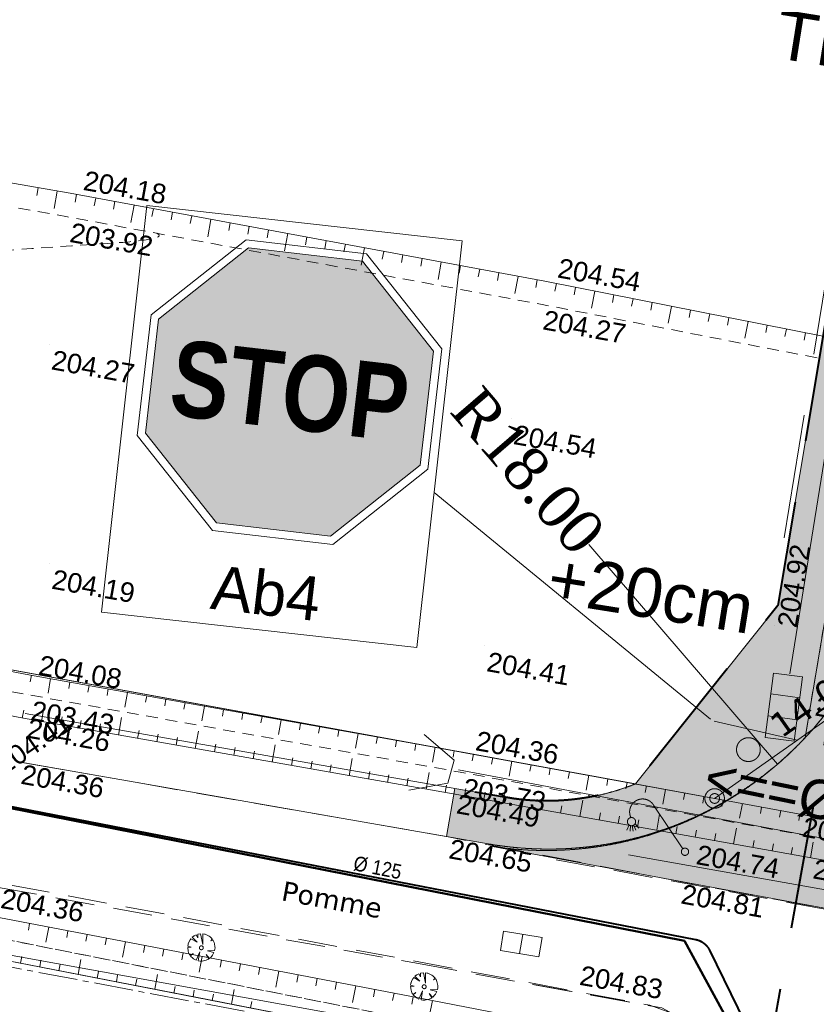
# Model space of a CAD drawing. Header units: millimetres. Extents: x -446952 to 537903, y -185749 to 168493.
# Tile 81 of 155: x 241140 to 281939, y -157784 to -107381. Entities that reach past the tile are written whole.
import ezdxf
from ezdxf.xclip import XClip

# ---------------------------------------------------------------- set-up
doc = ezdxf.new("R2010")
doc.units = ezdxf.units.MM
doc.header["$MEASUREMENT"] = 0
doc.header["$XCLIPFRAME"] = 0
for name, pattern in [('AXES', [101600, 63500, -12700, 12700, -12700]), ('CACHE2', [9525, 6350, -3175]), ('Cadastre', [2900, 2000, -300, 300, -300]), ('CHEMIN', [3000, 2000, -1000]), ('FOSSE', [1000, 600, -400]), ('Grille', [800, 400, -400]), ('Wipeout_Contour', [1000, 0, -1000])]:
    doc.linetypes.add(name, pattern=pattern)
for name, color, linetype in [('02 AF-17-0322 ZAE POMME- CHANTIER-2018-09-26_2_-1-PAP-SURFACES-VOIRIE', 7, 'Continuous'), ('02 AF-17-0322 ZAE POMME- CHANTIER-2018-09-26_2_0-PAP DEMANDE MAIRIE 20-06-2017', 7, 'Continuous'), ('02 AF-17-0322 ZAE POMME- CHANTIER-2018-09-26_2_01-PAP LOTS CONTOURS', 7, 'Continuous'), ('02 AF-17-0322 ZAE POMME- CHANTIER-2018-09-26_2_01-PAP- BORDURE AGGLOS', 7, 'Continuous'), ('02 AF-17-0322 ZAE POMME- CHANTIER-2018-09-26_2_01-PAP- BORDURE CAN CS1 ET PANNEAU SIGNAL', 7, 'Continuous'), ('02 AF-17-0322 ZAE POMME- CHANTIER-2018-09-26_2_01-PAP- BORDURE P1', 7, 'Continuous'), ('02 AF-17-0322 ZAE POMME- CHANTIER-2018-09-26_2_01-PAP- NIVELLEMENT', 7, 'Continuous'), ('02 AF-17-0322 ZAE POMME- CHANTIER-2018-09-26_2_01-PAP- REVET EV', 7, 'Continuous'), ('02 AF-17-0322 ZAE POMME- CHANTIER-2018-09-26_2_01-PAP- REVET TROTTOIR', 7, 'Continuous'), ('02 AF-17-0322 ZAE POMME- CHANTIER-2018-09-26_2_01-PAP- REVET VOIE', 7, 'Continuous'), ('02 AF-17-0322 ZAE POMME- CHANTIER-2018-09-26_2_01-PAP-BASE FILAIRE VOIE', 7, 'Continuous'), ('02 AF-17-0322 ZAE POMME- CHANTIER-2018-09-26_2_01-PAP-COTATION', 7, 'Continuous'), ('02 AF-17-0322 ZAE POMME- CHANTIER-2018-09-26_2_01-PAP-FILAIRE VOIE', 7, 'Continuous'), ('02 AF-17-0322 ZAE POMME- CHANTIER-2018-09-26_2_01-PAP-MARQUAGE AU SOL', 7, 'Continuous'), ('02 AF-17-0322 ZAE POMME- CHANTIER-2018-09-26_2_02-PAP-EP PROJET', 7, 'Continuous'), ('02 AF-17-0322 ZAE POMME- CHANTIER-2018-09-26_2_02-PAP-EP TEXTE POUR 2000°', 7, 'Continuous'), ('02 AF-17-0322 ZAE POMME- CHANTIER-2018-09-26_2_08-PAP RESEAU TELEPHONE PROJET', 7, 'Continuous'), ('02 AF-17-0322 ZAE POMME- CHANTIER-2018-09-26_2_09-TRANCHEE GAZ', 7, 'Continuous'), ('02 AF-17-0322 ZAE POMME- CHANTIER-2018-09-26_2_2D - Dessins placés - Géomètre.2D', 7, 'Continuous'), ('02 AF-17-0322 ZAE POMME- CHANTIER-2018-09-26_2_BORNES', 7, 'Continuous'), ('02 AF-17-0322 ZAE POMME- CHANTIER-2018-09-26_2_Defpoints', 7, 'Continuous'), ('02 AF-17-0322 ZAE POMME- CHANTIER-2018-09-26_2_X-PAP-PL_PT_1_TN décapé', 7, 'Continuous'), ('02 AF-17-0322 ZAE POMME- CHANTIER-2018-09-26_2_X-PTS TOPO-TEXTE TOPOALT', 7, 'Continuous'), ('02 AF-17-0322 ZAE POMME- CHANTIER-2018-09-26_2_X-PTS TOPO-TOPOPOINT', 7, 'Continuous'), ('02 AF-17-0322 ZAE POMME- CHANTIER-2018-09-26_2_Y - FDP TOPO-COTATION', 7, 'Continuous'), ('02 AF-17-0322 ZAE POMME- CHANTIER-2018-09-26_2_Y - FDP TOPO-FOND _DE_PLAN', 7, 'Continuous'), ('02 AF-17-0322 ZAE POMME- CHANTIER-2018-09-26_2_Y - FDP TOPO-LIMITES', 7, 'Continuous'), ('02 AF-17-0322 ZAE POMME- CHANTIER-2018-09-26_2_Y - FDP TOPO-LOT CONTOUR', 7, 'Continuous'), ('02 AF-17-0322 ZAE POMME- CHANTIER-2018-09-26_2_Y - FDP TOPO-LOT COTATION', 7, 'Continuous'), ('02 AF-17-0322 ZAE POMME- CHANTIER-2018-09-26_2_Y-FDP TOPO-CADASTRE', 7, 'Continuous'), ('02 AF-17-0322 ZAE POMME- CHANTIER-2018-09-26_2_Y-FDP TOPO-CN_1_00', 7, 'Continuous'), ('02 AF-17-0322 ZAE POMME- CHANTIER-2018-09-26_2_Y-FDP TOPO-TOP_AXE_FOSSE', 7, 'Continuous'), ('02 AF-17-0322 ZAE POMME- CHANTIER-2018-09-26_2_Y-FDP TOPO-TOP_BARBULE', 7, 'Continuous'), ('02 AF-17-0322 ZAE POMME- CHANTIER-2018-09-26_2_Y-FDP TOPO-TOP_TALUS', 7, 'Continuous'), ('02 AF-17-0322 ZAE POMME- CHANTIER-2018-09-26_2_Y-FDP TOPO-TOP_VEGETATION_symb', 7, 'Continuous'), ('02 AF-17-0322 ZAE POMME- CHANTIER-2018-09-26_2_Y-FDP TOPO-TOP_VOIRIE', 7, 'Continuous'), ('02 AF-17-0322 ZAE POMME- CHANTIER-2018-09-26_2_Y-RESEAU EXISTANT FDP-TOP_ECLAIRAGE', 7, 'Continuous'), ('02 AF-17-0322 ZAE POMME- CHANTIER-2018-09-26_2_Y-RESEAU EXISTANT FDP-TOP_VANNE_RESEAU', 7, 'Continuous'), ('02 AF-17-0322 ZAE POMME- CHANTIER-2018-09-26_2_Y-RESEAU EXISTANT FDP-TOP_VANNE_SYMB', 7, 'Continuous'), ('02 AF-17-0322 ZAE POMME- CHANTIER-2018-09-26_2_Y-RESEAU EXISTANT FDP-TOP_VANNE_TEXTE', 7, 'Continuous'), ('02 AF-17-0322 ZAE POMME- CHANTIER-2018-09-26_2_ZZ- PAP ALT PTS PROJET', 7, 'Continuous'), ('2D - Dessins placés - Géomètre.2D', 7, 'Continuous')]:
    doc.layers.add(name, color=color, linetype=linetype)
doc.styles.add('STYLE_GENERE_1', font='txt')
doc.styles.add('STYLE_GENERE_10', font='ARIALN.TTF')
doc.styles.add('STYLE_GENERE_3', font='verdana.ttf')
doc.styles.add('STYLE_GENERE_4', font='txt')

# ---------------------------------------------------------------- blocks, each defined once
blk = doc.blocks.new('Dessin_1_2', base_point=(-56559339, -2771872408))
at = {"color": 254, "linetype": 'Wipeout_Contour', "lineweight": 0, "ltscale": 2094265.569888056}
blk.add_wipeout([(-446952, -185749), (537903, -185749), (537903, 168493), (-446952, 168064)], dxfattribs=at).dxf.layer = '02 AF-17-0322 ZAE POMME- CHANTIER-2018-09-26_2_2D - Dessins placés - Géomètre.2D'
at = {"layer": '02 AF-17-0322 ZAE POMME- CHANTIER-2018-09-26_2_01-PAP- BORDURE CAN CS1 ET PANNEAU SIGNAL', "linetype": 'Continuous', "lineweight": 15, "true_color": 0xc8af83}
blk.add_hatch(color=43, dxfattribs=at).paths.add_polyline_path([(252860, -119067), (248257, -122709), (247578, -128540), (251220, -133144), (257051, -133823), (261655, -130180), (262334, -124349), (258691, -119746)])
at = {"layer": '02 AF-17-0322 ZAE POMME- CHANTIER-2018-09-26_2_01-PAP- BORDURE CAN CS1 ET PANNEAU SIGNAL', "linetype": 'Continuous', "lineweight": 0, "true_color": 0x000000}
blk.add_hatch(color=18, dxfattribs=at).paths.add_polyline_path([(278964, -144401, 1), (277960, -145091, 1)])
at = {"layer": '02 AF-17-0322 ZAE POMME- CHANTIER-2018-09-26_2_01-PAP- REVET EV', "linetype": 'Continuous', "lineweight": 15, "true_color": 0xa2a233}
blk.add_hatch(color=55, dxfattribs=at).paths.add_polyline_path([(-63475, 68484, 0.414214), (-62501, 67458), (-42132, 66931, 0.060082), (-27113, 68349), (38921, 82710, 0.04246), (49128, 85857), (66863, 93020, -0.079278), (73006, 94431), (250502, 106419, 0.02499), (257794, 107279), (294459, 113473, -0.511687), (318710, 89553), (296240, -55550), (281365, -144134, 0.147477), (285971, -134819), (299201, -56028), (321675, 89094, 0.504374), (294497, 116522), (257294, 110237, -0.02499), (250300, 109412), (72804, 97424, 0.079278), (65740, 95802), (48004, 88638, -0.04246), (38284, 85642), (-27750, 71280, -0.060082), (-42054, 69930), (-63423, 70483)])
at = {"layer": '02 AF-17-0322 ZAE POMME- CHANTIER-2018-09-26_2_01-PAP- REVET TROTTOIR', "linetype": 'Continuous', "lineweight": 15}
blk.add_hatch(color=134, dxfattribs=at).paths.add_polyline_path([(-67600, 70507), (-67740, 65093), (-34300, 64227), (39453, 80267, 0.04246), (50064, 83539), (67799, 90702, -0.079278), (73174, 91936), (250671, 103924, 0.02499), (258211, 104814), (294876, 111008, -0.511687), (316240, 89936), (293772, -55152), (279967, -137363), (272678, -146499, -0.138677), (266072, -147197), (263431, -146737), (263002, -149200), (265359, -149609, 0.249583), (281365, -144134), (296240, -55550), (318710, 89553, 0.511687), (294459, 113473), (257794, 107279, -0.02499), (250502, 106419), (73006, 94431, 0.079278), (66863, 93020), (49128, 85857, -0.04246), (38921, 82710), (-27113, 68349, -0.060082), (-42132, 66931), (-62501, 67458, -0.414214), (-63475, 68484), (-63423, 70483), (-65423, 70535, 0.019452)])
at = {"layer": '02 AF-17-0322 ZAE POMME- CHANTIER-2018-09-26_2_01-PAP- REVET VOIE', "linetype": 'Continuous', "lineweight": 15, "true_color": 0xe8e8e8}
blk.add_hatch(color=254, dxfattribs=at).paths.add_polyline_path([(-127964, -74078, -0.246824), (-143938, -79120), (-101676, -86792, -0.418387), (-116091, -65592), (-93615, 47980, -0.343506), (-67600, 70507, -0.019452), (-65423, 70535), (-42054, 69930, 0.060082), (-27750, 71280), (38284, 85642, 0.04246), (48004, 88638), (65740, 95802, -0.079278), (72804, 97424), (250300, 109412, 0.02499), (257294, 110237), (294497, 116522, -0.504374), (321675, 89094), (299201, -56028), (285971, -134819, -0.40927), (265363, -149699), (307127, -157458, -0.40792), (292737, -136794), (306112, -57143), (328592, 88023, 0.50605), (293331, 123425), (256128, 117139, -0.02499), (249828, 116396), (72332, 104408, 0.079278), (63118, 102292), (45383, 95129, -0.04246), (36796, 92482), (-29238, 78120, -0.060082), (-41873, 76928), (-65241, 77533, 0.058037), (-73306, 76804, 0.30098), (-100482, 49339), (-123090, -64900, -0.147477)])
at = {"layer": '02 AF-17-0322 ZAE POMME- CHANTIER-2018-09-26_2_08-PAP RESEAU TELEPHONE PROJET', "linetype": 'Continuous', "lineweight": 0, "true_color": 0xffffff}
blk.add_hatch(color=7, dxfattribs=at).paths.add_polyline_path([(280809, -144310), (281232, -141025), (279742, -140833), (279319, -144119)])
at = {"layer": '02 AF-17-0322 ZAE POMME- CHANTIER-2018-09-26_2_-1-PAP-SURFACES-VOIRIE', "color": 7, "linetype": 'Continuous', "lineweight": 15, "flags": 128}
blk.add_lwpolyline([(321675, 89094), (299201, -56028), (285971, -134819, -0.40927), (265363, -149699), (307276, -157485, -0.410378), (292737, -136794), (306112, -57143), (328592, 88023, 0.50605)], format="xyb", dxfattribs=at)
at = {"layer": '02 AF-17-0322 ZAE POMME- CHANTIER-2018-09-26_2_0-PAP DEMANDE MAIRIE 20-06-2017', "color": 122, "linetype": 'CACHE2', "lineweight": 15, "true_color": 0x00d59f, "flags": 128}
blk.add_lwpolyline([(280286, -133900), (297677, -27310), (307797, 38251), (317998, 102100)], dxfattribs=at)
at = {"layer": '02 AF-17-0322 ZAE POMME- CHANTIER-2018-09-26_2_01-PAP LOTS CONTOURS', "color": 7, "linetype": 'Continuous', "lineweight": 15, "flags": 128}
blk.add_lwpolyline([(191842, 14011), (308042, 37002), (293772, -55152), (279967, -137363), (272678, -146499), (201661, -133529), (195151, -35710)], close=True, dxfattribs=at)
at = {"layer": '02 AF-17-0322 ZAE POMME- CHANTIER-2018-09-26_2_01-PAP- BORDURE AGGLOS', "color": 134, "linetype": 'CACHE2', "lineweight": 40, "flags": 128}
blk.add_lwpolyline([(-71739, 65197), (-34300, 64227), (39453, 80267, 0.04246), (50064, 83539), (67799, 90702, -0.079278), (73174, 91936), (250671, 103924, 0.02499), (258211, 104814), (294876, 111008, -0.048297), (298432, 111261), (316443, 93493, -0.048256), (316240, 89936), (293772, -55152), (279967, -137363), (272678, -146499, -0.138677), (266072, -147197), (263431, -146737)], format="xyb", dxfattribs=at)
at = {"layer": '02 AF-17-0322 ZAE POMME- CHANTIER-2018-09-26_2_01-PAP- BORDURE CAN CS1 ET PANNEAU SIGNAL', "color": 161, "linetype": 'AXES', "lineweight": 15, "true_color": 0x40a5ff, "flags": 128}
blk.add_lwpolyline([(263002, -149200), (265128, -149571, 0.401534), (285834, -135634), (299201, -56028), (321675, 89094)], format="xyb", dxfattribs=at)
at = {"layer": '02 AF-17-0322 ZAE POMME- CHANTIER-2018-09-26_2_01-PAP- BORDURE CAN CS1 ET PANNEAU SIGNAL', "color": 7, "linetype": 'Continuous', "lineweight": 15, "flags": 128}
for points in [[(263808, -118709), (247658, -116900), (245327, -137717), (261477, -139525)], [(252741, -118645), (247874, -122496), (247156, -128660), (251007, -133527), (257171, -134245), (262038, -130394), (262756, -124230), (258905, -119363)]]:
    blk.add_lwpolyline(points, close=True, dxfattribs=at)
at = {"layer": '02 AF-17-0322 ZAE POMME- CHANTIER-2018-09-26_2_01-PAP- BORDURE CAN CS1 ET PANNEAU SIGNAL', "color": 43, "linetype": 'Continuous', "lineweight": 15, "true_color": 0xc8af83, "flags": 128}
blk.add_lwpolyline([(252860, -119067), (248257, -122709), (247578, -128540), (251220, -133144), (257051, -133823), (261655, -130180), (262334, -124349), (258691, -119746)], close=True, dxfattribs=at)
at = {"layer": '02 AF-17-0322 ZAE POMME- CHANTIER-2018-09-26_2_01-PAP- BORDURE CAN CS1 ET PANNEAU SIGNAL', "color": 7, "linetype": 'Continuous', "lineweight": 15, "flags": 128}
for points in [[(276519, -143186), (262366, -131589)], [(276700, -143284), (280953, -144261)]]:
    blk.add_lwpolyline(points, dxfattribs=at)
at = {"layer": '02 AF-17-0322 ZAE POMME- CHANTIER-2018-09-26_2_01-PAP- BORDURE CAN CS1 ET PANNEAU SIGNAL', "color": 7, "linetype": 'Continuous', "lineweight": 15}
blk.add_circle((278462, -144746), 609, dxfattribs=at)
at = {"layer": '02 AF-17-0322 ZAE POMME- CHANTIER-2018-09-26_2_01-PAP- BORDURE P1', "color": 5, "linetype": 'Grille', "lineweight": 15, "flags": 128}
blk.add_lwpolyline([(-63423, 70483), (-63475, 68484, 0.414214), (-62501, 67458), (-42132, 66931, 0.060082), (-27113, 68349), (38921, 82710, 0.04246), (49128, 85857), (66863, 93020, -0.079278), (73006, 94431), (250502, 106419, 0.02499), (257794, 107279), (294459, 113473, -0.511687), (318710, 89553), (296240, -55550), (281365, -144134)], format="xyb", dxfattribs=at)
at = {"layer": '02 AF-17-0322 ZAE POMME- CHANTIER-2018-09-26_2_01-PAP- NIVELLEMENT', "color": 7, "linetype": 'Continuous', "lineweight": 15}
blk.add_line((279793, -138401), (279793, -138401), dxfattribs=at)
at = {"layer": '02 AF-17-0322 ZAE POMME- CHANTIER-2018-09-26_2_01-PAP-BASE FILAIRE VOIE', "color": 7, "linetype": 'Continuous', "lineweight": 15}
blk.add_line((263002, -149200), (263431, -146737), dxfattribs=at)
at = {"layer": '02 AF-17-0322 ZAE POMME- CHANTIER-2018-09-26_2_01-PAP-COTATION', "color": 161, "linetype": 'Continuous', "lineweight": 15, "true_color": 0x40a5ff}
blk.add_line((270297, -134253), (279958, -145484), dxfattribs=at)
at = {"layer": '02 AF-17-0322 ZAE POMME- CHANTIER-2018-09-26_2_01-PAP-FILAIRE VOIE', "color": 7, "linetype": 'Continuous', "lineweight": 15, "flags": 128}
for points in [[(240996, -145363), (265128, -149571, 0.416044), (285971, -134819), (299201, -56028), (321675, 89094, 0.511687), (293959, 116432), (257294, 110237, -0.02499), (250300, 109412), (72804, 97424, 0.079278), (65740, 95802)], [(281365, -144134), (296240, -55550), (318710, 89553, 0.511687), (294459, 113473), (257794, 107279, -0.02499), (250502, 106419), (73006, 94431, 0.079278), (66863, 93020)], [(241425, -142900), (266072, -147197, 0.138677), (272678, -146499), (279967, -137363), (293772, -55152), (316240, 89936, 0.511687), (294876, 111008), (258211, 104814, -0.02499), (250671, 103924), (73174, 91936, 0.079278), (67799, 90702)]]:
    blk.add_lwpolyline(points, format="xyb", dxfattribs=at)
at = {"layer": '02 AF-17-0322 ZAE POMME- CHANTIER-2018-09-26_2_01-PAP-MARQUAGE AU SOL', "color": 254, "linetype": 'Continuous', "lineweight": 15, "true_color": 0xe8e8e8, "flags": 128}
blk.add_lwpolyline([(272316, -150136), (285480, -152467)], dxfattribs=at)
at = {"layer": '02 AF-17-0322 ZAE POMME- CHANTIER-2018-09-26_2_02-PAP-EP PROJET', "color": 30, "linetype": 'Continuous', "lineweight": 15, "true_color": 0xff6600, "flags": 128}
blk.add_lwpolyline([(261078, -146828), (263063, -146464), (263391, -145285), (261848, -143971)], dxfattribs=at)
at = {"layer": '02 AF-17-0322 ZAE POMME- CHANTIER-2018-09-26_2_02-PAP-EP PROJET', "color": 30, "linetype": 'AXES', "lineweight": 15, "true_color": 0xff6600, "flags": 128}
blk.add_lwpolyline([(263618, -145788), (299728, -152567)], dxfattribs=at)
at = {"layer": '02 AF-17-0322 ZAE POMME- CHANTIER-2018-09-26_2_08-PAP RESEAU TELEPHONE PROJET', "color": 2, "linetype": 'AXES', "lineweight": 15, "true_color": 0xfff91e, "flags": 128}
blk.add_lwpolyline([(274108, 108785), (295624, 112364, -0.49236), (317760, 89891), (306096, 17186), (280575, -140865)], format="xyb", dxfattribs=at)
at = {"layer": '02 AF-17-0322 ZAE POMME- CHANTIER-2018-09-26_2_08-PAP RESEAU TELEPHONE PROJET', "color": 2, "linetype": 'Continuous', "lineweight": 15, "true_color": 0xfff91e, "flags": 128}
blk.add_lwpolyline([(280809, -144310), (281232, -141025), (279742, -140833), (279319, -144119)], close=True, dxfattribs=at)
for points in [[(279605, -141897), (281095, -142088)], [(279460, -143022), (280950, -143214)]]:
    blk.add_lwpolyline(points, dxfattribs=at)
at = {"layer": '02 AF-17-0322 ZAE POMME- CHANTIER-2018-09-26_2_09-TRANCHEE GAZ', "color": 134, "linetype": 'CACHE2', "lineweight": 40, "flags": 128}
blk.add_lwpolyline([(-124949, -37563), (-118950, -39005), (-109220, 12330), (-99500, 57424), (-90321, 69987), (-34381, 67915), (40165, 83026), (72201, 94636), (169658, 102045), (257011, 107890), (298660, 114776), (312380, 108538), (320230, 98058), (282358, -144405), (279769, -158811)], dxfattribs=at)
at = {"layer": '02 AF-17-0322 ZAE POMME- CHANTIER-2018-09-26_2_BORNES', "color": 254, "linetype": 'Continuous', "lineweight": 15, "true_color": 0xcccccc}
for radius in [500, 250]:
    blk.add_circle((276732, -147247), radius, dxfattribs=at)
at = {"layer": '02 AF-17-0322 ZAE POMME- CHANTIER-2018-09-26_2_Defpoints', "color": 161, "linetype": 'Continuous', "lineweight": 15, "true_color": 0x40a5ff}
for p, q in [((256481, -118192), (256482, -118192)), ((268220, -131838), (268220, -131838))]:
    blk.add_line(p, q, dxfattribs=at)
at = {"layer": '02 AF-17-0322 ZAE POMME- CHANTIER-2018-09-26_2_X-PAP-PL_PT_1_TN décapé', "color": 55, "linetype": 'Continuous', "lineweight": 15, "true_color": 0xa2a233}
blk.add_line((266907, -154204), (266746, -155191), dxfattribs=at)
at = {"layer": '02 AF-17-0322 ZAE POMME- CHANTIER-2018-09-26_2_X-PAP-PL_PT_1_TN décapé', "color": 55, "linetype": 'Continuous', "lineweight": 15, "true_color": 0xa2a233, "flags": 128}
blk.add_lwpolyline([(267733, -155352), (265759, -155029), (265921, -154043), (267894, -154365)], close=True, dxfattribs=at)
at = {"layer": '02 AF-17-0322 ZAE POMME- CHANTIER-2018-09-26_2_X-PTS TOPO-TOPOPOINT', "color": 14, "linetype": 'Continuous', "lineweight": 15, "true_color": 0xa80f02}
for p, q in [((243733, -116267), (243733, -116267)), ((243584, -117469), (243584, -117469)), ((268038, -120772), (268038, -120772)), ((267810, -121944), (267810, -121944)), ((242642, -123991), (242642, -123991)), ((266304, -127814), (266304, -127814)), ((242658, -135218), (242658, -135218)), ((264938, -139441), (264938, -139441)), ((241703, -140930), (241703, -140930)), ((241594, -141940), (241594, -141940)), ((241341, -143141), (241341, -143141)), ((264002, -144906), (264002, -144906)), ((263708, -145900), (263709, -145900)), ((263334, -147017), (263334, -147017)), ((276732, -147247), (276732, -147247)), ((263003, -149199), (263003, -149199)), ((275213, -149974), (275213, -149974)), ((274865, -151484), (274865, -151484))]:
    blk.add_line(p, q, dxfattribs=at)
at = {"layer": '02 AF-17-0322 ZAE POMME- CHANTIER-2018-09-26_2_Y - FDP TOPO-FOND _DE_PLAN', "color": 254, "linetype": 'Continuous', "lineweight": 15, "true_color": 0xe8e8e8, "flags": 128}
for points in [[(127476, -134689), (239044, -154973), (275932, -161653), (280908, -168658), (278222, -185749)], [(278222, -185749), (280908, -168658), (275932, -161653), (239044, -154973)], [(278222, -185749), (280908, -168658), (275932, -161653), (239044, -154973)]]:
    blk.add_lwpolyline(points, dxfattribs=at)
at = {"layer": '02 AF-17-0322 ZAE POMME- CHANTIER-2018-09-26_2_Y - FDP TOPO-LIMITES', "color": 14, "linetype": 'Continuous', "lineweight": 15, "true_color": 0xa80f02, "flags": 128}
blk.add_lwpolyline([(276732, -147247), (288200, -139179), (303104, -49019), (195151, -35710)], dxfattribs=at)
at = {"layer": '02 AF-17-0322 ZAE POMME- CHANTIER-2018-09-26_2_Y - FDP TOPO-LOT CONTOUR', "color": 14, "linetype": 'Continuous', "lineweight": 15, "true_color": 0xa80f02, "flags": 128}
blk.add_lwpolyline([(195151, -35710), (201661, -133529), (276732, -147247), (288200, -139179), (303104, -49019)], close=True, dxfattribs=at)
at = {"layer": '02 AF-17-0322 ZAE POMME- CHANTIER-2018-09-26_2_Y-FDP TOPO-CADASTRE', "color": 171, "linetype": 'Cadastre', "lineweight": 15}
blk.add_line((193677, -146970), (276144, -162595), dxfattribs=at)
at = {"layer": '02 AF-17-0322 ZAE POMME- CHANTIER-2018-09-26_2_Y-FDP TOPO-CN_1_00', "color": 14, "linetype": 'FOSSE', "lineweight": 15, "true_color": 0xa80f02, "flags": 128}
blk.add_lwpolyline([(235429, -139730), (234035, -138401), (232794, -137236), (231698, -136217), (230733, -135327), (229891, -134548), (229160, -133864), (228528, -133256), (227986, -132707), (227523, -132201), (227124, -131719), (226777, -131246), (226468, -130763), (226184, -130255), (225912, -129703), (225639, -129091), (225350, -128402), (225043, -127625), (224759, -126781), (224549, -125894), (224464, -124992), (224554, -124099), (224872, -123243), (225468, -122449), (226394, -121743), (227677, -121145), (229259, -120650), (231056, -120247), (232987, -119923), (234967, -119667), (236916, -119468), (238750, -119315), (240388, -119194), (241765, -119097), (242896, -119019), (243816, -118957), (244558, -118908), (245156, -118868), (245644, -118836), (246056, -118806), (246425, -118778), (246779, -118747), (247116, -118714), (247427, -118678), (247703, -118639), (247936, -118596), (248118, -118549), (248238, -118499), (248290, -118444), (248266, -118385), (248173, -118322), (248157, -118315)], dxfattribs=at)
at = {"layer": '02 AF-17-0322 ZAE POMME- CHANTIER-2018-09-26_2_Y-FDP TOPO-TOP_AXE_FOSSE', "color": 14, "linetype": 'FOSSE', "lineweight": 15, "true_color": 0xa80f02, "flags": 128}
for points in [[(199705, -109855), (220246, -113400), (243582, -117470), (267808, -121945), (288549, -125969), (291803, -126271)], [(284620, -149734), (263707, -145901), (241593, -141941), (219583, -137838), (197809, -133925)], [(135771, -135174), (146243, -137180), (169493, -141377), (192101, -145491), (214377, -149652), (238328, -154050), (260792, -158489), (278091, -161457)], [(192101, -145491), (214377, -149652), (238328, -154050), (260792, -158489), (278091, -161457)]]:
    blk.add_lwpolyline(points, dxfattribs=at)
at = {"layer": '02 AF-17-0322 ZAE POMME- CHANTIER-2018-09-26_2_Y-FDP TOPO-TOP_BARBULE', "color": 14, "linetype": 'Continuous', "lineweight": 15, "true_color": 0xa80f02}
for p, q in [((242082, -115982), (242013, -116379)), ((243067, -116153), (242912, -117046)), ((244052, -116327), (243979, -116724)), ((245035, -116510), (244962, -116906)), ((246019, -116692), (245945, -117088)), ((247002, -116874), (246837, -117764)), ((247985, -117056), (247912, -117452)), ((248968, -117239), (248895, -117634)), ((249952, -117421), (249878, -117816)), ((250935, -117603), (250770, -118491)), ((251918, -117785), (251845, -118180)), ((252901, -117968), (252828, -118362)), ((253885, -118150), (253812, -118544)), ((254868, -118332), (254704, -119219)), ((255851, -118514), (255778, -118908)), ((256834, -118697), (256761, -119090)), ((257818, -118879), (257745, -119272)), ((258801, -119061), (258637, -119946)), ((259784, -119243), (259711, -119636)), ((260767, -119425), (260695, -119818)), ((261751, -119608), (261678, -120000)), ((262734, -119790), (262570, -120673)), ((263717, -119972), (263645, -120364)), ((264700, -120154), (264628, -120547)), ((265684, -120337), (265611, -120729)), ((266667, -120519), (266504, -121400)), ((267650, -120701), (267578, -121093)), ((268632, -120891), (268555, -121280)), ((269613, -121085), (269536, -121473)), ((270594, -121279), (270422, -122150)), ((271575, -121473), (271499, -121859)), ((272556, -121667), (272480, -122052)), ((273537, -121861), (273461, -122244)), ((274518, -122055), (274348, -122916)), ((275499, -122249), (275424, -122630)), ((276480, -122443), (276405, -122823)), ((277461, -122637), (277386, -123016)), ((278442, -122831), (278274, -123681)), ((279423, -123025), (279349, -123401)), ((280404, -123219), (280330, -123594)), ((281385, -123413), (281311, -123787)), ((241739, -140938), (241680, -141270)), ((242724, -141114), (242590, -141862)), ((243708, -141289), (243649, -141622)), ((244693, -141465), (244633, -141798)), ((245677, -141640), (245618, -141974)), ((246662, -141816), (246528, -142566)), ((247646, -141991), (247586, -142325)), ((242256, -143304), (242416, -142399)), ((248631, -142167), (248571, -142501)), ((249615, -142342), (249555, -142677)), ((250599, -142518), (250465, -143271)), ((241272, -143129), (241349, -142728)), ((243241, -143477), (243312, -143076)), ((246196, -143998), (246354, -143102)), ((251584, -142693), (251524, -143028)), ((252568, -142869), (252509, -143204)), ((253553, -143044), (253493, -143380)), ((244226, -143651), (244297, -143251)), ((245211, -143824), (245281, -143425)), ((254537, -143220), (254403, -143975)), ((255522, -143395), (255462, -143731)), ((256506, -143571), (256446, -143907)), ((247181, -144171), (247251, -143774)), ((248165, -144345), (248235, -143948)), ((249150, -144519), (249220, -144123)), ((250135, -144692), (250292, -143804)), ((257491, -143746), (257431, -144083)), ((258475, -143922), (258340, -144679)), ((259460, -144097), (259400, -144434)), ((251120, -144866), (251189, -144472)), ((252105, -145039), (252174, -144646)), ((254074, -145386), (254230, -144506)), ((260444, -144273), (260384, -144610)), ((261429, -144448), (261369, -144786)), ((262413, -144624), (262278, -145384)), ((253090, -145213), (253159, -144821)), ((263398, -144799), (263338, -145137)), ((264382, -144977), (264320, -145315)), ((265365, -145157), (265303, -145495)), ((255059, -145560), (255128, -145170)), ((256044, -145733), (256113, -145344)), ((257029, -145907), (257097, -145518)), ((258014, -146080), (258167, -145209)), ((266349, -145338), (266210, -146098)), ((267333, -145518), (267271, -145856)), ((258999, -146254), (259067, -145867)), ((259983, -146427), (260051, -146042)), ((261953, -146774), (262105, -145911)), ((268316, -145699), (268254, -146036)), ((269300, -145879), (269238, -146217)), ((270283, -146060), (270144, -146819)), ((260968, -146601), (261036, -146216)), ((262938, -146948), (263005, -146565)), ((265892, -147473), (266043, -146622)), ((271267, -146240), (271205, -146578)), ((272250, -146421), (272189, -146758)), ((273234, -146602), (273172, -146939)), ((263923, -147123), (263991, -146741)), ((264907, -147298), (264975, -146918)), ((274218, -146782), (274078, -147541)), ((275201, -146963), (275139, -147300)), ((276185, -147143), (276123, -147480)), ((266876, -147648), (266943, -147272)), ((267861, -147824), (267927, -147449)), ((268845, -147999), (268912, -147626)), ((269830, -148174), (269979, -147338)), ((277168, -147324), (277106, -147661)), ((278152, -147504), (278013, -148262)), ((270814, -148350), (270880, -147980)), ((271799, -148525), (271864, -148157)), ((273768, -148875), (273914, -148054)), ((279135, -147685), (279074, -148021)), ((280119, -147865), (280057, -148202)), ((281103, -148046), (281041, -148382)), ((272783, -148700), (272849, -148334)), ((274752, -149051), (274817, -148687)), ((275737, -149226), (275801, -148864)), ((276721, -149401), (276785, -149041)), ((277706, -149577), (277849, -148771)), ((278690, -149752), (278754, -149395)), ((279675, -149927), (279738, -149572)), ((281644, -150278), (281785, -149487)), ((280659, -150103), (280722, -149749)), ((241649, -153650), (241584, -153989)), ((242631, -153838), (242484, -154605)), ((243613, -154025), (243548, -154369)), ((244596, -154213), (244529, -154558)), ((245578, -154401), (245511, -154748)), ((246560, -154588), (246410, -155375)), ((247542, -154776), (247475, -155128)), ((248524, -154964), (248457, -155317)), ((249507, -155151), (249439, -155507)), ((241182, -155682), (241249, -155339)), ((242164, -155872), (242230, -155531)), ((243146, -156063), (243212, -155722)), ((244127, -156254), (244276, -155490)), ((250489, -155339), (250335, -156144)), ((251471, -155527), (251402, -155887)), ((252453, -155715), (252384, -156077)), ((245109, -156445), (245175, -156106)), ((253436, -155902), (253366, -156266)), ((254418, -156090), (254260, -156914)), ((246091, -156635), (246156, -156298)), ((247072, -156826), (247138, -156489)), ((248054, -157017), (248201, -156262)), ((255400, -156278), (255330, -156646)), ((256382, -156465), (256312, -156836)), ((257364, -156653), (257293, -157025)), ((249036, -157207), (249101, -156873)), ((250017, -157398), (250082, -157065)), ((250999, -157589), (251063, -157257)), ((251981, -157779), (252125, -157034)), ((258347, -156841), (258186, -157683)), ((259329, -157029), (259257, -157405)), ((260311, -157216), (260239, -157595)), ((252962, -157970), (253026, -157640)), ((261293, -157404), (261220, -157782)), ((262275, -157595), (262113, -158429))]:
    blk.add_line(p, q, dxfattribs=at)
at = {"layer": '02 AF-17-0322 ZAE POMME- CHANTIER-2018-09-26_2_Y-FDP TOPO-TOP_TALUS', "color": 14, "linetype": 'Continuous', "lineweight": 15, "true_color": 0xa80f02, "flags": 128}
for points in [[(199658, -108977), (220468, -112228), (243731, -116268), (268037, -120773), (288651, -124849), (291803, -126271)], [(286020, -148948), (264000, -144907), (241702, -140931), (219743, -136729), (198014, -132800)], [(136446, -134128), (146043, -135896), (169933, -140114), (192656, -144430), (214499, -148568), (238446, -153038), (261113, -157369), (278363, -160720)], [(285582, -150979), (263333, -147018), (241339, -143142), (219255, -138925), (197648, -134996)], [(145826, -137904), (169170, -142282), (191844, -146329), (214258, -150683), (238254, -155113), (260805, -159494), (276325, -162629)], [(145826, -137904), (169170, -142282), (191844, -146329), (199223, -147763), (214258, -150683), (238254, -155113), (260805, -159494), (276325, -162629)], [(197603, -145367), (214499, -148568), (238446, -153038), (261113, -157369), (278363, -160720)], [(213899, -150613), (214258, -150683), (238254, -155113), (250774, -157545)], [(250774, -157545), (260805, -159494), (276325, -162629)]]:
    blk.add_lwpolyline(points, dxfattribs=at)
at = {"layer": '02 AF-17-0322 ZAE POMME- CHANTIER-2018-09-26_2_Y-FDP TOPO-TOP_VEGETATION_symb', "color": 14, "linetype": 'Continuous', "lineweight": 15, "true_color": 0xa80f02}
for p, q in [((250174, -154233), (250072, -154279)), ((250258, -154388), (250174, -154233)), ((250403, -154177), (250258, -154200)), ((250258, -154200), (250258, -154388)), ((250517, -154714), (250403, -154177)), ((250604, -154195), (250512, -154180)), ((250512, -154180), (250517, -154714)), ((250634, -154200), (250604, -154195)), ((250708, -154228), (250634, -154200)), ((250838, -154296), (250708, -154228)), ((249765, -154714), (249749, -154805)), ((249770, -154683), (249765, -154714)), ((249798, -154609), (249770, -154683)), ((249866, -154480), (249798, -154609)), ((249907, -154424), (249866, -154480)), ((250222, -154602), (249907, -154424)), ((250019, -154317), (249965, -154355)), ((249965, -154355), (250222, -154602)), ((250037, -154304), (250019, -154317)), ((250054, -154292), (250037, -154304)), ((250037, -154304), (250037, -154304)), ((250072, -154279), (250054, -154292)), ((250894, -154337), (250838, -154296)), ((250975, -154413), (250894, -154337)), ((250924, -154530), (251000, -154449)), ((251026, -154485), (250924, -154530)), ((250988, -154431), (250975, -154413)), ((251000, -154449), (250988, -154431)), ((251039, -154502), (251026, -154485)), ((251051, -154520), (251039, -154502)), ((251097, -154622), (251051, -154520)), ((251117, -154688), (251097, -154622)), ((251140, -154833), (251117, -154688)), ((249749, -154805), (249927, -154866)), ((249927, -154866), (249752, -154884)), ((249752, -154884), (249770, -155060)), ((249770, -155060), (249790, -155126)), ((249790, -155126), (249836, -155227)), ((249836, -155227), (249849, -155245)), ((249861, -155263), (250016, -155179)), ((250016, -155179), (249887, -155299)), ((250179, -155520), (250360, -155095)), ((250360, -155095), (250283, -155553)), ((250833, -155456), (250698, -155230)), ((250698, -155230), (250868, -155431)), ((250759, -155052), (251123, -155034)), ((251090, -155138), (250759, -155052)), ((251021, -155268), (251090, -155138)), ((251123, -155034), (251138, -154942)), ((251138, -154942), (251143, -154912)), ((251143, -154912), (251140, -154833)), ((249849, -155245), (249861, -155263)), ((249887, -155299), (249899, -155316)), ((249899, -155316), (249912, -155334)), ((249912, -155334), (249994, -155410)), ((249994, -155410), (250050, -155451)), ((250050, -155451), (250179, -155520)), ((250283, -155553), (250375, -155568)), ((250375, -155568), (250406, -155573)), ((250406, -155573), (250484, -155571)), ((250484, -155571), (250629, -155548)), ((250629, -155548), (250695, -155527)), ((250695, -155527), (250797, -155481)), ((250797, -155481), (250815, -155469)), ((250815, -155469), (250833, -155456)), ((250868, -155431), (250886, -155418)), ((250886, -155418), (250904, -155405)), ((250904, -155405), (250980, -155324)), ((250980, -155324), (251021, -155268)), ((261585, -156229), (261483, -156275)), ((261669, -156384), (261585, -156229)), ((261814, -156173), (261669, -156196)), ((261669, -156196), (261669, -156384)), ((261928, -156710), (261814, -156173)), ((262015, -156191), (261923, -156176)), ((261923, -156176), (261928, -156710)), ((262045, -156196), (262015, -156191)), ((262119, -156224), (262045, -156196)), ((262249, -156293), (262119, -156224)), ((261176, -156710), (261160, -156802)), ((261181, -156679), (261176, -156710)), ((261209, -156606), (261181, -156679)), ((261277, -156476), (261209, -156606)), ((261318, -156420), (261277, -156476)), ((261633, -156598), (261318, -156420)), ((261430, -156313), (261376, -156351)), ((261376, -156351), (261633, -156598)), ((261448, -156300), (261430, -156313)), ((261465, -156288), (261448, -156300)), ((261448, -156300), (261448, -156300)), ((261483, -156275), (261465, -156288)), ((262305, -156333), (262249, -156293)), ((262386, -156410), (262305, -156333)), ((262335, -156527), (262411, -156445)), ((262437, -156481), (262335, -156527)), ((262399, -156427), (262386, -156410)), ((262411, -156445), (262399, -156427)), ((262450, -156499), (262437, -156481)), ((262462, -156516), (262450, -156499)), ((262508, -156618), (262462, -156516)), ((262528, -156684), (262508, -156618)), ((262551, -156829), (262528, -156684)), ((261160, -156802), (261338, -156862)), ((261338, -156862), (261163, -156880)), ((261163, -156880), (261181, -157056)), ((261181, -157056), (261201, -157122)), ((261201, -157122), (261247, -157224)), ((261247, -157224), (261260, -157241)), ((261260, -157241), (261272, -157259)), ((261272, -157259), (261427, -157175)), ((261427, -157175), (261298, -157295)), ((261590, -157516), (261771, -157091)), ((261771, -157091), (261694, -157549)), ((262244, -157452), (262109, -157226)), ((262109, -157226), (262279, -157427)), ((262170, -157048), (262534, -157030)), ((262501, -157134), (262170, -157048)), ((262432, -157264), (262501, -157134)), ((262534, -157030), (262549, -156939)), ((262549, -156939), (262554, -156908)), ((262554, -156908), (262551, -156829)), ((261298, -157295), (261310, -157313)), ((261310, -157313), (261323, -157330)), ((261323, -157330), (261405, -157407)), ((261405, -157407), (261461, -157447)), ((261461, -157447), (261590, -157516)), ((261694, -157549), (261786, -157564)), ((261786, -157564), (261817, -157569)), ((261817, -157569), (261895, -157567)), ((261895, -157567), (262040, -157544)), ((262040, -157544), (262106, -157523)), ((262106, -157523), (262208, -157478)), ((262208, -157478), (262226, -157465)), ((262226, -157465), (262244, -157452)), ((262279, -157427), (262297, -157414)), ((262297, -157414), (262315, -157401)), ((262315, -157401), (262391, -157320)), ((262391, -157320), (262432, -157264))]:
    blk.add_line(p, q, dxfattribs=at)
for centre in [(250445, -154889), (261856, -156885)]:
    blk.add_circle(centre, 100, dxfattribs=at)
at = {"layer": '02 AF-17-0322 ZAE POMME- CHANTIER-2018-09-26_2_Y-FDP TOPO-TOP_VOIRIE', "color": 14, "linetype": 'CHEMIN', "lineweight": 15, "true_color": 0xa80f02, "flags": 128}
for points in [[(299377, -156052), (287947, -153906), (274863, -151485), (263002, -149200), (240996, -145363), (218936, -141344), (197297, -137466)], [(192820, -143162), (215177, -147186), (239183, -151641), (261558, -155703)], [(277822, -159439), (273406, -157834), (240043, -151561), (195921, -143509)], [(268610, -150380), (290773, -154459), (307900, -157582), (328925, -161413), (351824, -165539), (375397, -169924), (398442, -174077), (423394, -178512), (440683, -181706)], [(261558, -155703), (274023, -157971), (279587, -160950), (283121, -166761), (284114, -173116), (282270, -185749)], [(267409, -156768), (274023, -157971), (279587, -160950), (283121, -166761), (284114, -173116), (282270, -185749)]]:
    blk.add_lwpolyline(points, dxfattribs=at)
at = {"layer": '02 AF-17-0322 ZAE POMME- CHANTIER-2018-09-26_2_Y-RESEAU EXISTANT FDP-TOP_ECLAIRAGE', "color": 5, "linetype": 'Continuous', "lineweight": 15, "flags": 128}
for points in [[(275108, -149819), (273637, -147645)], [(272349, -148602), (272242, -148878)], [(272429, -148638), (272398, -148928)], [(272514, -148638), (272557, -148927)], [(272586, -148609), (272704, -148877)], [(272655, -148537), (272847, -148766)]]:
    blk.add_lwpolyline(points, dxfattribs=at)
at = {"layer": '02 AF-17-0322 ZAE POMME- CHANTIER-2018-09-26_2_Y-RESEAU EXISTANT FDP-TOP_ECLAIRAGE', "color": 5, "linetype": 'Continuous', "lineweight": 15}
for centre, radius in [((272473, -148433), 210), ((275213, -149974), 187)]:
    blk.add_circle(centre, radius, dxfattribs=at)
blk.add_arc((273041, -147935), 663, 25.9547, 205.9547, dxfattribs=at)
at = {"layer": '02 AF-17-0322 ZAE POMME- CHANTIER-2018-09-26_2_Y-RESEAU EXISTANT FDP-TOP_VANNE_RESEAU', "color": 124, "linetype": 'Continuous', "lineweight": 50, "flags": 128}
blk.add_lwpolyline([(-113273, -100281), (-104360, -89149), (-49970, -99278), (26303, -113382), (91932, -120261), (147724, -130688), (202662, -140273), (275180, -154532), (285581, -173667)], dxfattribs=at)
at = {"layer": '02 AF-17-0322 ZAE POMME- CHANTIER-2018-09-26_2_Y-RESEAU EXISTANT FDP-TOP_VANNE_SYMB', "color": 54, "linetype": 'Continuous', "lineweight": 40, "flags": 128}
blk.add_lwpolyline([(-113273, -100281), (-104360, -89149), (26303, -113382), (91932, -120261), (147724, -130688), (202662, -140273), (275757, -154465, -0.23535), (276465, -155007), (285581, -173667)], format="xyb", dxfattribs=at)
at = {"layer": '02 AF-17-0322 ZAE POMME- CHANTIER-2018-09-26_2_01-PAP- BORDURE CAN CS1 ET PANNEAU SIGNAL', "color": 15, "linetype": 'Continuous', "lineweight": 15, "insert": (255198, -124427), "char_height": 3902.47, "attachment_point": 2, "rotation": 353.355, "style": 'STYLE_GENERE_10'}
blk.add_mtext('\\A1;{\\pqc;\\fArial Narrow|b1|i0|c0|p34;STOP}', dxfattribs=at)
at = {"layer": '02 AF-17-0322 ZAE POMME- CHANTIER-2018-09-26_2_01-PAP- BORDURE CAN CS1 ET PANNEAU SIGNAL', "color": 7, "linetype": 'Continuous', "lineweight": 15, "insert": (253887, -135616), "char_height": 2250.2, "attachment_point": 2, "rotation": 353.355, "style": 'STYLE_GENERE_4'}
blk.add_mtext('\\A1;{\\pqc;\\fArial|b0|i0|c0|p38;Ab4}', dxfattribs=at)
at = {"layer": '02 AF-17-0322 ZAE POMME- CHANTIER-2018-09-26_2_01-PAP- NIVELLEMENT', "color": 161, "linetype": 'Continuous', "lineweight": 15, "true_color": 0x40a5ff, "char_height": 2500, "attachment_point": 1, "rotation": 350.9094, "style": 'STYLE_GENERE_4'}
for s, insert in [('\\A1;{\\pql;\\fArial|b0|i0|c0|p38;TN}', (280105, -106847)), ('\\A1;{\\pql;\\fArial|b0|i0|c0|p38;+20cm}', (268440, -134686))]:
    blk.add_mtext(s, dxfattribs=dict(at, insert=insert))
at = {"layer": '02 AF-17-0322 ZAE POMME- CHANTIER-2018-09-26_2_01-PAP-COTATION', "color": 161, "linetype": 'Continuous', "lineweight": 15, "true_color": 0x40a5ff, "insert": (267171, -130488), "char_height": 2250, "attachment_point": 5, "rotation": 310.702, "style": 'STYLE_GENERE_1'}
blk.add_mtext('\\A1;{\\pqc;\\fTimes New Roman|b0|i0|c0|p22;R18.00}', dxfattribs=at)
at = {"layer": '02 AF-17-0322 ZAE POMME- CHANTIER-2018-09-26_2_02-PAP-EP TEXTE POUR 2000°', "color": 30, "linetype": 'Continuous', "lineweight": 15, "true_color": 0xff6600, "insert": (276477, -145115), "char_height": 2000, "attachment_point": 1, "rotation": 348.4344, "style": 'STYLE_GENERE_4'}
blk.add_mtext('\\A1;{\\pql;\\fArial|b0|i0|c0|p38;<==Ø400 }', dxfattribs=at)
at = {"layer": '02 AF-17-0322 ZAE POMME- CHANTIER-2018-09-26_2_X-PTS TOPO-TEXTE TOPOALT', "color": 14, "linetype": 'Continuous', "lineweight": 15, "true_color": 0xa80f02, "char_height": 1000, "style": 'STYLE_GENERE_4'}
for s, insert, attachment_point, rotation in [('\\A1;{\\pql;\\fArial|b0|i0|c0|p38;204.18}', (244522, -115104), 1, 349.9517), ('\\A1;{\\pql;\\fArial|b0|i0|c0|p38;203.92}', (243827, -117766), 1, 349.9517), ('\\A1;{\\pql;\\fArial|b0|i0|c0|p38;204.54}', (268811, -119583), 1, 349.9517), ('\\A1;{\\pql;\\fArial|b0|i0|c0|p38;204.27}', (268053, -122241), 1, 349.9517), ('\\A1;{\\pql;\\fArial|b0|i0|c0|p38;204.27}', (242885, -124288), 1, 349.9517), ('\\A1;{\\pql;\\fArial|b0|i0|c0|p38;204.54}', (266547, -128111), 1, 349.9517), ('\\A1;{\\pql;\\fArial|b0|i0|c0|p38;204.19}', (242901, -135515), 1, 349.9517), ('\\A1;{\\pql;\\fArial|b0|i0|c0|p38;204.08}', (242231, -139908), 1, 349.9517), ('\\A1;{\\pql;\\fArial|b0|i0|c0|p38;204.41}', (265181, -139738), 1, 349.9517), ('\\A1;{\\pql;\\fArial|b0|i0|c0|p38;204.82}', (281997, -142005), 1, 349.9517), ('\\A1;{\\pql;\\fArial|b0|i0|c0|p38;203.43}', (241837, -142237), 1, 349.9517), ('\\A1;{\\pql;\\fArial|b0|i0|c0|p38;204.41}', (239800, -145232), 1, 34.5271), ('\\A1;{\\pql;\\fArial|b0|i0|c0|p38;204.26}', (241460, -144137), 7, 349.9517), ('\\A1;{\\pql;\\fArial|b0|i0|c0|p38;204.36}', (264608, -143784), 1, 349.9517), ('\\A1;{\\pql;\\fArial|b0|i0|c0|p38;204.36}', (241148, -146501), 7, 349.9517), ('\\A1;{\\pql;\\fArial|b0|i0|c0|p38;203.73}', (263951, -146197), 1, 349.9517), ('\\A1;{\\pql;\\fArial|b0|i0|c0|p38;204.49}', (263453, -148012), 7, 349.9517), ('\\A1;{\\pql;\\fArial|b0|i0|c0|p38;204.18}', (281336, -148201), 1, 349.9517), ('\\A1;{\\pql;\\fArial|b0|i0|c0|p38;204.65}', (263065, -150316), 7, 349.9517), ('\\A1;{\\pql;\\fArial|b0|i0|c0|p38;204.74}', (275908, -149615), 1, 349.9517), ('\\A1;{\\pql;\\fArial|b0|i0|c0|p38;204.90}', (281712, -151343), 7, 349.9517), ('\\A1;{\\pql;\\fArial|b0|i0|c0|p38;204.81}', (274953, -152628), 7, 349.9517), ('\\A1;{\\pql;\\fArial|b0|i0|c0|p38;204.36}', (240287, -151857), 1, 349.9517), ('\\A1;{\\pql;\\fArial|b0|i0|c0|p38;204.83}', (269938, -155794), 1, 349.9517)]:
    blk.add_mtext(s, dxfattribs=dict(at, insert=insert, attachment_point=attachment_point, rotation=rotation))
at = {"layer": '02 AF-17-0322 ZAE POMME- CHANTIER-2018-09-26_2_Y - FDP TOPO-COTATION', "color": 14, "linetype": 'Continuous', "lineweight": 15, "true_color": 0xa80f02, "insert": (280164, -144218), "char_height": 1250, "attachment_point": 7, "rotation": 35.1286, "style": 'STYLE_GENERE_3'}
blk.add_mtext('\\A1;{\\pql;\\fVerdana|b0|i0|c0|p38;14.02}', dxfattribs=at)
at = {"layer": '02 AF-17-0322 ZAE POMME- CHANTIER-2018-09-26_2_Y - FDP TOPO-LOT COTATION', "color": 14, "linetype": 'Continuous', "lineweight": 15, "true_color": 0xa80f02, "insert": (280164, -144218), "char_height": 1250, "attachment_point": 7, "rotation": 35.1286, "style": 'STYLE_GENERE_3'}
blk.add_mtext('\\A1;{\\pql;\\fVerdana|b0|i0|c0|p38;14.02}', dxfattribs=at)
at = {"layer": '02 AF-17-0322 ZAE POMME- CHANTIER-2018-09-26_2_Y-FDP TOPO-TOP_VOIRIE', "color": 14, "linetype": 'Continuous', "lineweight": 15, "true_color": 0xa80f02, "insert": (254489, -152470), "char_height": 1000, "attachment_point": 7, "rotation": 349.61, "style": 'STYLE_GENERE_3'}
blk.add_mtext('\\A1;{\\pql;\\fVerdana|b0|i0|c0|p38;Pomme}', dxfattribs=at)
at = {"layer": '02 AF-17-0322 ZAE POMME- CHANTIER-2018-09-26_2_Y-RESEAU EXISTANT FDP-TOP_VANNE_TEXTE', "color": 124, "linetype": 'Continuous', "lineweight": 50, "insert": (258182, -150937), "char_height": 750, "attachment_point": 7, "rotation": 348.8757, "style": 'STYLE_GENERE_4'}
blk.add_mtext('\\A1;{\\W0.866667x;\\pql;\\fArial|b0|i0|c0|p38;Ø 125}', dxfattribs=at)
at = {"layer": '02 AF-17-0322 ZAE POMME- CHANTIER-2018-09-26_2_ZZ- PAP ALT PTS PROJET', "color": 7, "linetype": 'Continuous', "lineweight": 15, "insert": (279938, -138387), "char_height": 1000, "attachment_point": 1, "rotation": 80.468, "style": 'STYLE_GENERE_4'}
blk.add_mtext('\\A1;{\\pql;\\fArial|b0|i0|c0|p38;204.92}', dxfattribs=at)

msp = doc.modelspace()

# ---------------------------------------------------------------- block references
at = {"layer": '2D - Dessins placés - Géomètre.2D', "color": 7, "linetype": 'Continuous', "lineweight": 40}
ref = msp.add_blockref('Dessin_1_2', (-56559339, -2771872408), dxfattribs=at)
XClip(ref).set_block_clipping_path([(-446952.2139278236, -185748.9586169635), (537903.0822630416, -185748.9586169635), (537903.0822630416, 168492.6257651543), (-446952.2139278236, 168063.6339895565)])

doc.saveas('drawing.dxf')
